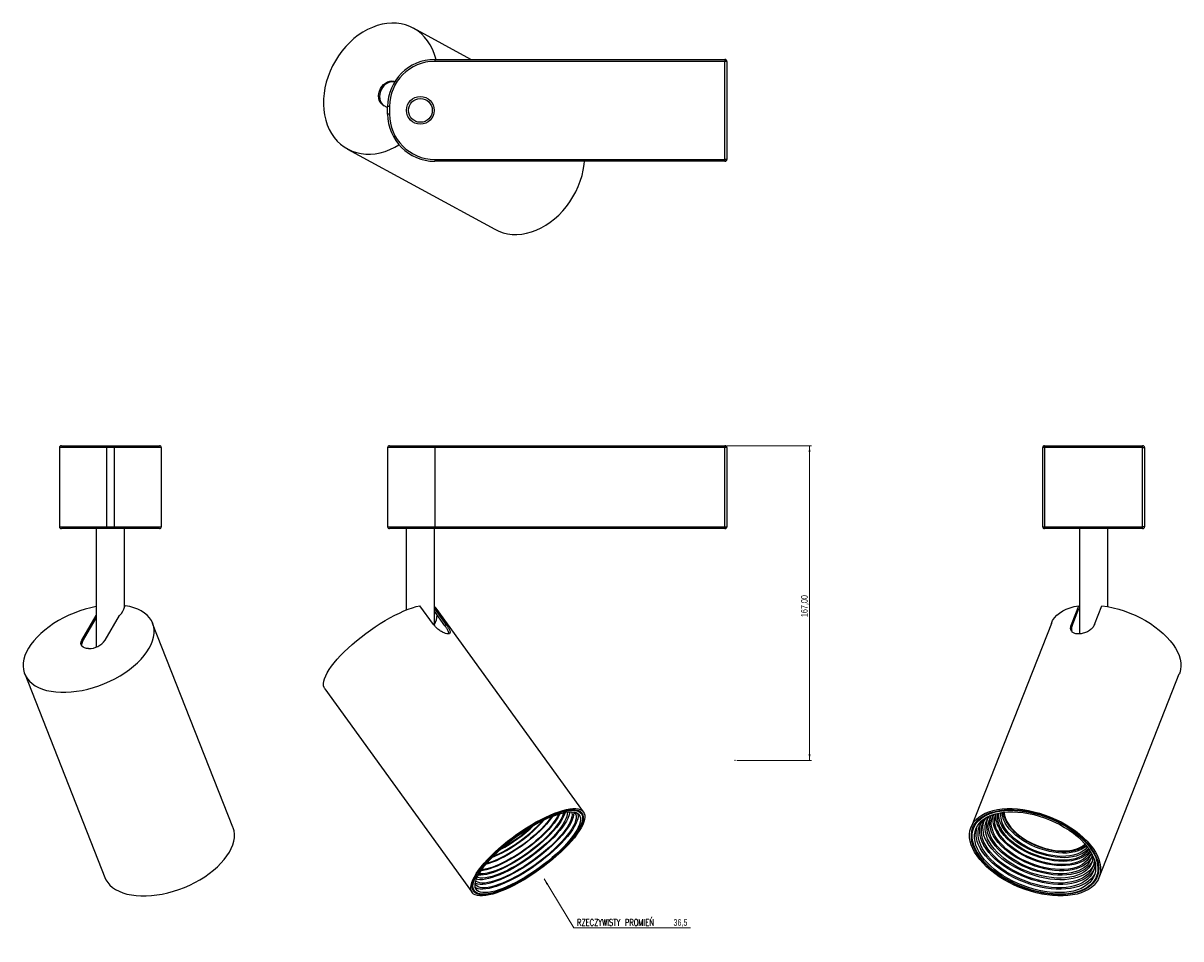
# Model space of a CAD drawing. Header units: millimetres. Extents: x 422 to 1036, y 302 to 788.
import ezdxf

# ---------------------------------------------------------------- set-up
doc = ezdxf.new("R2010")
doc.units = ezdxf.units.MM
doc.header["$PDSIZE"] = -1
doc.styles.add('SLDTEXTSTYLE0', font='TXT', dxfattribs={"width": 0.75})
doc.styles.add('SLDTEXTSTYLE1', font='TXT', dxfattribs={"width": 0.75, "bigfont": 'bigfont'})
doc.dimstyles.new('SLDDIMSTYLE0', dxfattribs={"dimtxt": 3.5, "dimasz": 3.302, "dimexe": 0, "dimexo": 0.0625, "dimgap": 0.875, "dimtad": 1, "dimrnd": 1e-09, "dimzin": 12, "dimdsep": 46, "dimtxsty": 'SLDTEXTSTYLE0', "dimsah": 1, "dimcen": 0.09, "dimadec": 0, "dimazin": 3, "dimtfac": 1, "dimtofl": 0, "dimtmove": 0, "dimatfit": 3, "dimfxl": 0, "dimfrac": 2, "dimtolj": 1, "dimtzin": 12, "dimarcsym": 0})
doc.dimstyles.new('SLDDIMSTYLE1', dxfattribs={"dimtxt": 3.5, "dimasz": 3.302, "dimexe": 0, "dimexo": 0.0625, "dimgap": 0.875, "dimtad": 0, "dimtih": 1, "dimtoh": 1, "dimdec": 1, "dimrnd": 1e-09, "dimzin": 12, "dimdsep": 46, "dimtxsty": 'SLDTEXTSTYLE0', "dimsah": 1, "dimcen": 0, "dimadec": 0, "dimazin": 3, "dimtfac": 1, "dimtdec": 1, "dimtofl": 0, "dimtmove": 0, "dimatfit": 3, "dimfxl": 0, "dimfrac": 2, "dimtolj": 1, "dimtzin": 12, "dimarcsym": 0})

# ---------------------------------------------------------------- blocks, each defined once
blk = doc.blocks.new('_D')
at = {"color": 7, "linetype": 'Continuous', "lineweight": 0}
for p, q in [((795.38, 563.5), (840.26, 563.5)), ((839.26, 396.5), (839.26, 563.5)), ((800.7, 396.5), (840.26, 396.5))]:
    blk.add_line(p, q, dxfattribs=at)
at = {"color": 7, "linetype": 'Continuous', "lineweight": 18}
for points in [[(839.26, 563.5), (838.76, 560.2), (839.77, 560.2)], [(839.26, 396.5), (839.77, 399.8), (838.76, 399.8)]]:
    blk.add_solid(points, dxfattribs=at)
at = {"color": 7, "linetype": 'Continuous', "lineweight": 18, "insert": (834.75, 472.53), "char_height": 3.5, "attachment_point": 1, "rotation": 90, "style": 'SLDTEXTSTYLE0'}
blk.add_mtext('167,00', dxfattribs=at)
blk = doc.blocks.new('_D_1')
at = {"color": 7, "linetype": 'Continuous', "lineweight": 0}
for p, q in [((698.37, 333.65), (714.25, 307.72)), ((714.25, 307.72), (776.11, 307.72))]:
    blk.add_line(p, q, dxfattribs=at)
at = {"color": 7, "linetype": 'Continuous', "lineweight": 18}
blk.add_solid([(698.37, 333.65), (699.66, 330.57), (700.53, 331.1)], dxfattribs=at)
at = {"color": 7, "linetype": 'Continuous', "lineweight": 18, "char_height": 3.5, "attachment_point": 1}
for s, insert, style in [('RZECZYWISTY PROMIEŃ', (715.84, 312.23), 'SLDTEXTSTYLE1'), ('36,5', (767.06, 312.23), 'SLDTEXTSTYLE0')]:
    blk.add_mtext(s, dxfattribs=dict(at, insert=insert, style=style))

msp = doc.modelspace()

# ---------------------------------------------------------------- linework, layer by layer
at = {"color": 7, "linetype": 'Continuous', "lineweight": 25}
for p, q in [((659.476, 768.438), (629.087, 785.009)), ((640.383, 768.438), (794.383, 768.438)), ((640.383, 768.438), (640.383, 767.438)), ((794.383, 768.438), (794.383, 767.438)), ((794.383, 767.438), (640.383, 767.438)), ((794.383, 715.438), (794.383, 767.438)), ((795.383, 767.438), (794.383, 767.438)), ((795.383, 767.438), (795.383, 715.438)), ((611.613, 752.964), (612.171, 752.66)), ((613.006, 744.231), (615.383, 742.935)), ((616.383, 743.438), (615.383, 743.438)), ((615.383, 739.438), (615.383, 743.438)), ((616.383, 743.438), (616.383, 739.438)), ((616.383, 739.438), (615.383, 739.438)), ((594.138, 720.919), (672.272, 678.312)), ((640.383, 715.438), (794.383, 715.438)), ((640.383, 715.438), (640.383, 714.438)), ((794.383, 714.438), (640.383, 714.438)), ((795.383, 715.438), (794.383, 715.438)), ((794.383, 715.438), (794.383, 714.438)), ((466.248, 562.498), (441.248, 562.498)), ((441.248, 562.498), (441.248, 520.498)), ((442.248, 563.498), (466.248, 563.498)), ((466.248, 563.498), (466.248, 562.498)), ((466.248, 563.498), (470.248, 563.498)), ((466.248, 562.498), (466.248, 520.498)), ((470.248, 562.498), (466.248, 562.498)), ((470.248, 563.498), (470.248, 562.498)), ((470.248, 563.498), (494.248, 563.498)), ((470.248, 562.498), (470.248, 520.498)), ((495.248, 562.498), (470.248, 562.498)), ((495.248, 562.498), (495.248, 520.498)), ((640.383, 562.498), (615.383, 562.498)), ((615.383, 562.498), (615.383, 520.498)), ((616.383, 563.498), (640.383, 563.498)), ((640.383, 563.498), (794.383, 563.498)), ((640.383, 563.498), (640.383, 562.498)), ((794.383, 562.498), (640.383, 562.498)), ((640.383, 562.498), (640.383, 520.498)), ((794.383, 563.498), (794.383, 562.498)), ((795.383, 562.498), (794.383, 562.498)), ((794.383, 520.498), (794.383, 562.498)), ((795.383, 562.498), (795.383, 520.498)), ((964.009, 562.498), (963.009, 562.498)), ((963.009, 520.498), (963.009, 562.498)), ((964.009, 562.498), (964.009, 563.498)), ((964.009, 563.498), (1016.009, 563.498)), ((1016.009, 562.498), (964.009, 562.498)), ((964.009, 562.498), (964.009, 520.498)), ((1016.009, 562.498), (1016.009, 563.498)), ((1016.009, 562.498), (1017.009, 562.498)), ((1016.009, 520.498), (1016.009, 562.498)), ((1017.009, 562.498), (1017.009, 520.498)), ((441.248, 520.498), (466.248, 520.498)), ((466.248, 519.498), (442.248, 519.498)), ((460.748, 519.498), (460.748, 456.641)), ((466.248, 520.498), (466.248, 519.498)), ((466.248, 520.498), (470.248, 520.498)), ((470.248, 519.498), (466.248, 519.498)), ((470.248, 520.498), (470.248, 519.498)), ((470.248, 520.498), (495.248, 520.498)), ((494.248, 519.498), (470.248, 519.498)), ((475.748, 477.978), (475.748, 519.498)), ((615.383, 520.498), (640.383, 520.498)), ((640.383, 519.498), (616.383, 519.498)), ((625.249, 519.498), (625.249, 476.309)), ((640.249, 468.011), (640.249, 519.498)), ((640.383, 520.498), (640.383, 519.498)), ((640.383, 520.498), (794.383, 520.498)), ((794.383, 519.498), (640.383, 519.498)), ((794.383, 520.498), (795.383, 520.498)), ((794.383, 520.498), (794.383, 519.498)), ((963.009, 520.498), (964.009, 520.498)), ((964.009, 520.498), (1016.009, 520.498)), ((964.009, 519.498), (964.009, 520.498)), ((1016.009, 519.498), (964.009, 519.498)), ((982.509, 519.498), (982.509, 463.631)), ((997.509, 478.106), (997.509, 519.498)), ((1016.009, 519.498), (1016.009, 520.498)), ((1017.009, 520.498), (1016.009, 520.498)), ((453.164, 460.273), (460.748, 473.318)), ((465.455, 460.273), (473.105, 473.431)), ((475.683, 477.865), (476.107, 478.595)), ((639.795, 468.559), (632.54, 478.595)), ((646.497, 468.559), (640.249, 477.201)), ((645.807, 467.911), (640.249, 475.598)), ((719.326, 369.135), (641.192, 477.208)), ((978.194, 468.559), (982.151, 478.595)), ((978.571, 467.911), (982.223, 477.175)), ((982.509, 477.978), (982.151, 478.595)), ((982.509, 476.682), (982.223, 477.175)), ((990.486, 468.559), (994.442, 478.595)), ((453.468, 459.501), (460.748, 472.023)), ((533.285, 361.137), (490.679, 469.21)), ((645.807, 467.911), (646.497, 468.559)), ((967.579, 469.21), (924.972, 361.137)), ((978.194, 468.559), (978.571, 467.911)), ((453.164, 460.273), (453.468, 459.501)), ((422.766, 442.436), (465.372, 334.363)), ((992.885, 334.363), (1035.492, 442.436)), ((582.033, 434.438), (660.167, 326.365)), ((718.15, 368.285), (717.145, 369.675)), ((927.476, 363.532), (926.322, 360.604)), ((991.536, 334.895), (992.69, 337.823)), ((660.337, 328.605), (661.343, 327.215))]:
    msp.add_line(p, q, dxfattribs=at)
at = {"color": 7, "linetype": 'Continuous', "lineweight": 25, "flags": 128}
for points in [[(640.998, 768.438), (640.868, 768.966), (640.093, 771.543), (639.109, 773.984), (637.925, 776.271), (636.548, 778.388), (634.99, 780.32), (633.261, 782.052), (631.373, 783.572), (629.342, 784.868), (627.181, 785.931), (624.907, 786.754), (622.535, 787.33), (620.084, 787.655), (617.571, 787.727), (615.014, 787.545), (612.433, 787.11), (609.845, 786.426), (607.271, 785.499), (604.728, 784.333), (602.235, 782.939), (599.811, 781.325), (597.473, 779.505), (595.239, 777.491), (593.123, 775.298), (591.143, 772.942), (589.312, 770.439), (587.644, 767.81), (586.151, 765.072), (584.844, 762.246), (583.733, 759.351), (582.824, 756.411), (582.126, 753.445), (581.643, 750.475), (581.379, 747.524), (581.336, 744.612), (581.514, 741.762), (581.911, 738.993), (582.526, 736.326), (583.352, 733.781), (584.385, 731.376), (585.617, 729.128), (587.038, 727.054), (588.639, 725.17), (590.408, 723.488), (592.331, 722.021), (594.395, 720.781), (596.585, 719.775), (598.885, 719.012), (601.277, 718.496), (603.745, 718.232), (606.27, 718.222), (608.835, 718.465), (611.419, 718.96), (614.005, 719.704), (616.574, 720.69), (619.106, 721.912), (621.359, 723.218)], [(611.613, 752.964), (612.358, 754.113), (613.256, 755.119), (614.274, 755.942), (615.372, 756.552), (616.508, 756.924), (617.638, 757.045), (618.718, 756.909), (619.221, 756.749)], [(613.006, 744.231), (612.145, 744.854), (611.445, 745.689), (610.935, 746.704), (610.633, 747.861), (610.55, 749.114), (610.691, 750.415), (611.05, 751.715), (611.613, 752.964)], [(612.171, 752.66), (611.608, 751.411), (611.25, 750.111), (611.109, 748.809), (611.191, 747.556), (611.493, 746.4), (612.003, 745.385), (612.703, 744.55), (613.564, 743.927)], [(672.272, 678.312), (674.433, 677.284), (676.704, 676.493), (679.069, 675.947), (681.511, 675.649), (684.013, 675.601), (686.555, 675.803), (689.121, 676.254), (691.691, 676.951), (694.247, 677.888), (696.771, 679.06), (699.244, 680.457), (701.649, 682.069), (703.968, 683.886), (706.185, 685.893), (708.283, 688.076), (710.247, 690.42), (712.064, 692.907), (713.72, 695.52), (715.203, 698.24), (716.503, 701.048), (717.61, 703.922), (718.516, 706.843), (719.215, 709.789), (719.702, 712.739), (719.885, 714.438)], [(460.748, 478.106), (457.922, 477.506), (454.952, 476.722), (451.994, 475.785), (449.071, 474.703), (446.204, 473.482), (443.413, 472.133), (440.72, 470.665), (438.143, 469.089), (435.702, 467.415), (433.415, 465.657), (431.298, 463.827), (429.366, 461.939), (427.634, 460.006), (426.114, 458.043), (424.818, 456.063), (423.755, 454.082), (422.932, 452.113), (422.356, 450.171), (422.031, 448.271), (421.96, 446.426), (422.142, 444.649), (422.576, 442.954), (423.26, 441.353), (424.188, 439.858), (425.353, 438.479), (426.748, 437.226), (428.361, 436.11), (430.181, 435.137), (432.195, 434.316), (434.388, 433.651), (436.745, 433.148), (439.247, 432.811), (441.876, 432.642), (444.614, 432.642), (447.441, 432.811), (450.335, 433.148), (453.275, 433.651), (456.241, 434.316), (459.211, 435.137), (462.162, 436.11), (465.074, 437.226), (467.924, 438.479), (470.693, 439.858), (473.36, 441.353), (475.905, 442.954), (478.311, 444.649), (480.558, 446.426), (482.632, 448.271), (484.517, 450.171), (486.198, 452.113), (487.665, 454.082), (488.905, 456.063), (489.911, 458.043), (490.674, 460.006), (491.19, 461.939), (491.454, 463.827), (491.464, 465.657), (491.221, 467.415), (490.726, 469.089), (489.982, 470.665), (488.996, 472.133), (487.774, 473.482), (486.326, 474.703), (484.661, 475.785), (482.793, 476.722), (480.734, 477.506), (478.5, 478.132), (476.107, 478.595), (476.107, 478.595)], [(582.033, 434.438), (581.643, 435.137), (581.379, 436.11), (581.336, 437.226), (581.514, 438.479), (581.911, 439.858), (582.526, 441.353), (583.352, 442.954), (584.385, 444.649), (585.617, 446.426), (587.038, 448.271), (588.639, 450.171), (590.408, 452.113), (592.331, 454.082), (594.395, 456.063), (596.585, 458.043), (598.885, 460.006), (601.277, 461.939), (603.745, 463.827), (606.27, 465.657), (608.835, 467.415), (611.419, 469.089), (614.005, 470.665), (616.574, 472.133), (619.106, 473.482), (621.584, 474.703), (623.989, 475.785), (626.303, 476.722), (628.51, 477.506), (630.594, 478.132), (632.54, 478.595)], [(640.249, 478.1), (640.95, 477.506), (641.192, 477.208)], [(967.579, 469.21), (968.275, 470.665), (969.261, 472.133), (970.483, 473.482), (971.931, 474.703), (973.596, 475.785), (975.464, 476.722), (977.523, 477.506), (979.757, 478.132), (982.151, 478.595)], [(994.442, 478.595), (997.373, 478.132), (1000.335, 477.506), (1003.306, 476.722), (1006.263, 475.785), (1009.186, 474.703), (1012.054, 473.482), (1014.844, 472.133), (1017.538, 470.665), (1020.114, 469.089), (1022.555, 467.415), (1024.842, 465.657), (1026.96, 463.827), (1028.891, 461.939), (1030.623, 460.006), (1032.143, 458.043), (1033.439, 456.063), (1034.502, 454.082), (1035.325, 452.113), (1035.901, 450.171), (1036.226, 448.271), (1036.298, 446.426), (1036.116, 444.649), (1035.681, 442.954), (1035.492, 442.436)], [(456.722, 455.823), (455.573, 455.908), (454.567, 456.162), (453.744, 456.573), (453.134, 457.126), (452.762, 457.801), (452.641, 458.57), (452.777, 459.405), (453.164, 460.273)], [(672.272, 347.75), (674.433, 349.717), (676.704, 351.671), (679.069, 353.596), (681.511, 355.479), (684.013, 357.307), (686.555, 359.065), (689.121, 360.742), (691.691, 362.326), (694.247, 363.804), (696.771, 365.167), (699.244, 366.404), (701.649, 367.507), (703.968, 368.468), (706.185, 369.279), (708.283, 369.935), (710.247, 370.431), (712.064, 370.764), (713.72, 370.931), (715.203, 370.931), (716.503, 370.764), (717.61, 370.431), (718.516, 369.935), (719.215, 369.279), (719.702, 368.468), (719.973, 367.507), (720.026, 366.404), (719.861, 365.167), (719.479, 363.804), (718.883, 362.326), (718.076, 360.742), (717.066, 359.065), (715.859, 357.307), (714.464, 355.479), (712.89, 353.596), (711.15, 351.671), (709.256, 349.717), (707.221, 347.75), (705.06, 345.782), (702.789, 343.828), (700.424, 341.903), (697.982, 340.02), (695.48, 338.193), (692.937, 336.434), (690.372, 334.757), (687.802, 333.174), (685.245, 331.695), (682.722, 330.332), (680.248, 329.095), (677.844, 327.992), (675.525, 327.032), (673.308, 326.22), (671.21, 325.564), (669.246, 325.068), (667.429, 324.735), (665.773, 324.568), (664.29, 324.568), (662.99, 324.735), (661.883, 325.068), (660.976, 325.564), (660.277, 326.22), (659.791, 327.032), (659.52, 327.992), (659.467, 329.095), (659.632, 330.332), (660.014, 331.695), (660.61, 333.174), (661.416, 334.757), (662.427, 336.434), (663.634, 338.193), (665.029, 340.02), (666.603, 341.903), (668.343, 343.828), (670.237, 345.782), (672.272, 347.75)], [(672.751, 347.75), (674.882, 349.69), (677.123, 351.615), (679.458, 353.512), (681.869, 355.366), (684.338, 357.164), (686.847, 358.893), (689.378, 360.538), (691.911, 362.089), (694.429, 363.534), (696.912, 364.862), (699.341, 366.063), (701.7, 367.129), (703.97, 368.051), (706.135, 368.823), (708.178, 369.439), (710.085, 369.895), (711.842, 370.186), (713.435, 370.311), (714.852, 370.269), (716.084, 370.061), (717.121, 369.687), (717.954, 369.151), (718.58, 368.457), (718.991, 367.609), (719.186, 366.614), (719.164, 365.479), (718.923, 364.213), (718.466, 362.826), (717.797, 361.326), (716.92, 359.727), (715.842, 358.038), (714.571, 356.273), (713.115, 354.446), (711.487, 352.568), (709.698, 350.655), (707.761, 348.721), (705.691, 346.779), (703.503, 344.844), (701.213, 342.931), (698.838, 341.054), (696.395, 339.226), (693.904, 337.461), (691.382, 335.773), (688.847, 334.173), (686.319, 332.674), (683.817, 331.286), (681.359, 330.02), (678.962, 328.886), (676.646, 327.891), (674.426, 327.043), (672.32, 326.348), (670.343, 325.812), (668.509, 325.439), (666.833, 325.23), (665.327, 325.188), (664.001, 325.314), (662.866, 325.605), (661.93, 326.06), (661.199, 326.676), (660.68, 327.448), (660.377, 328.37), (660.291, 329.436), (660.422, 330.637), (660.771, 331.965), (661.335, 333.41), (662.109, 334.961), (663.087, 336.607), (664.263, 338.335), (665.627, 340.133), (667.171, 341.987), (668.881, 343.884), (670.745, 345.81), (672.751, 347.75)], [(672.967, 347.75), (675.071, 349.665), (677.284, 351.566), (679.589, 353.439), (681.969, 355.27), (684.407, 357.045), (686.884, 358.751), (689.383, 360.376), (691.884, 361.907), (694.369, 363.334), (696.821, 364.645), (699.219, 365.831), (701.548, 366.883), (703.789, 367.794), (705.927, 368.556), (707.944, 369.164), (709.827, 369.613), (711.561, 369.901), (713.134, 370.025), (714.534, 369.983), (715.75, 369.778), (716.773, 369.409), (717.596, 368.879), (718.214, 368.194), (718.62, 367.357), (718.813, 366.374), (718.79, 365.254), (718.552, 364.004), (718.102, 362.634), (717.441, 361.154), (716.575, 359.574), (715.511, 357.907), (714.255, 356.165), (712.819, 354.361), (711.211, 352.507), (709.445, 350.618), (707.533, 348.708), (705.489, 346.791), (703.328, 344.881), (701.067, 342.992), (698.722, 341.139), (696.311, 339.334), (693.851, 337.592), (691.361, 335.925), (688.859, 334.345), (686.363, 332.865), (683.892, 331.495), (681.465, 330.245), (679.099, 329.125), (676.812, 328.143), (674.621, 327.306), (672.541, 326.62), (670.589, 326.091), (668.779, 325.722), (667.124, 325.516), (665.637, 325.475), (664.328, 325.598), (663.207, 325.886), (662.283, 326.336), (661.562, 326.944), (661.049, 327.706), (660.75, 328.616), (660.665, 329.668), (660.795, 330.855), (661.139, 332.166), (661.696, 333.592), (662.46, 335.124), (663.426, 336.748), (664.587, 338.455), (665.934, 340.23), (667.457, 342.06), (669.146, 343.933), (670.987, 345.834), (672.967, 347.75)], [(673.59, 347.75), (675.675, 349.646), (677.87, 351.527), (680.157, 353.378), (682.52, 355.186), (684.939, 356.935), (687.396, 358.612), (689.871, 360.205), (692.346, 361.7), (694.8, 363.086), (697.214, 364.351), (699.57, 365.487), (701.849, 366.484), (704.034, 367.334), (706.106, 368.031), (708.051, 368.57), (709.852, 368.945), (711.496, 369.155), (712.97, 369.197), (714.261, 369.071), (715.362, 368.778), (716.261, 368.321), (716.953, 367.702), (717.432, 366.928), (717.695, 366.003), (717.739, 364.936), (717.563, 363.734), (717.17, 362.407), (716.563, 360.965), (715.745, 359.42), (714.724, 357.784), (713.508, 356.069), (712.105, 354.288), (710.528, 352.457), (708.788, 350.589), (706.898, 348.699), (704.875, 346.801), (702.733, 344.91), (700.49, 343.042), (698.162, 341.211), (695.769, 339.431), (693.329, 337.716), (690.86, 336.079), (688.383, 334.534), (685.916, 333.092), (683.48, 331.765), (681.092, 330.563), (678.772, 329.496), (676.538, 328.572), (674.408, 327.797), (672.397, 327.179), (670.523, 326.721), (668.798, 326.429), (667.238, 326.303), (665.854, 326.345), (664.657, 326.554), (663.656, 326.93), (662.859, 327.468), (662.273, 328.165), (661.902, 329.015), (661.749, 330.012), (661.814, 331.148), (662.099, 332.414), (662.6, 333.8), (663.313, 335.295), (664.233, 336.887), (665.353, 338.564), (666.664, 340.314), (668.155, 342.121), (669.816, 343.973), (671.632, 345.854), (673.59, 347.75)], [(714.393, 369.046), (714.794, 368.58), (715.194, 367.776), (715.379, 366.825), (715.347, 365.735), (715.098, 364.515), (714.634, 363.175), (713.959, 361.726), (713.079, 360.178), (712, 358.546), (710.731, 356.841), (709.282, 355.078), (707.666, 353.271), (705.895, 351.433), (703.983, 349.581), (701.946, 347.729), (699.799, 345.892), (697.562, 344.085), (695.25, 342.321), (692.884, 340.617), (690.482, 338.984), (688.063, 337.437), (685.647, 335.987), (683.254, 334.647), (680.902, 333.428), (678.61, 332.338), (676.398, 331.387), (674.282, 330.583), (672.281, 329.931), (670.409, 329.438), (668.682, 329.107), (667.114, 328.941), (665.718, 328.941), (664.505, 329.107), (663.484, 329.438), (662.664, 329.931), (662.051, 330.583), (661.797, 331.021)], [(714.035, 369.107), (714.106, 368.585), (714.074, 367.495), (713.825, 366.276), (713.361, 364.936), (712.686, 363.486), (711.806, 361.939), (710.727, 360.306), (709.458, 358.602), (708.01, 356.838), (706.393, 355.031), (704.622, 353.194), (702.71, 351.342), (700.673, 349.49), (698.527, 347.652), (696.289, 345.845), (693.978, 344.082), (691.611, 342.377), (689.209, 340.744), (686.79, 339.197), (684.374, 337.748), (681.981, 336.408), (679.629, 335.188), (677.338, 334.098), (675.125, 333.147), (673.01, 332.343), (671.008, 331.692), (669.136, 331.198), (667.409, 330.867), (665.841, 330.701), (664.445, 330.701), (663.232, 330.867), (662.211, 331.198), (661.852, 331.38)], [(712.932, 369.198), (713.116, 368.642), (713.225, 367.662), (713.118, 366.546), (712.795, 365.305), (712.26, 363.948), (711.517, 362.487), (710.573, 360.933), (709.434, 359.3), (708.11, 357.601), (706.613, 355.85), (704.954, 354.062), (703.148, 352.251), (701.209, 350.432), (699.154, 348.622), (696.999, 346.833), (694.763, 345.082), (692.463, 343.383), (690.12, 341.75), (687.752, 340.196), (685.379, 338.735), (683.021, 337.378), (680.696, 336.137), (678.426, 335.022), (676.227, 334.042), (674.12, 333.205), (672.12, 332.519), (670.244, 331.989), (668.509, 331.619), (666.928, 331.412), (665.515, 331.371), (664.281, 331.495), (663.236, 331.783), (662.39, 332.234), (662.112, 332.456)], [(711.947, 369.184), (711.845, 368.307), (711.523, 367.066), (710.988, 365.709), (710.245, 364.247), (709.3, 362.694), (708.161, 361.061), (706.837, 359.362), (705.34, 357.611), (703.681, 355.822), (701.875, 354.011), (699.936, 352.193), (697.881, 350.382), (695.726, 348.594), (693.49, 346.843), (691.191, 345.144), (688.847, 343.51), (686.479, 341.957), (684.106, 340.495), (681.748, 339.139), (679.424, 337.897), (677.153, 336.782), (674.955, 335.802), (672.847, 334.966), (670.847, 334.279), (668.972, 333.749), (667.236, 333.379), (665.655, 333.173), (664.242, 333.131), (663.008, 333.255), (662.433, 333.387)], [(710.766, 369.08), (710.772, 368.998), (710.73, 367.939), (710.47, 366.751), (709.993, 365.442), (709.305, 364.026), (708.41, 362.513), (707.318, 360.917), (706.037, 359.253), (704.579, 357.534), (702.957, 355.777), (701.184, 353.996), (699.277, 352.208), (697.252, 350.427), (695.128, 348.67), (692.922, 346.951), (690.654, 345.287), (688.344, 343.692), (686.012, 342.179), (683.68, 340.762), (681.366, 339.453), (679.092, 338.265), (676.878, 337.207), (674.743, 336.288), (672.706, 335.518), (670.784, 334.902), (668.995, 334.445), (667.355, 334.153), (665.877, 334.027), (664.575, 334.069), (663.46, 334.279), (662.903, 334.476)], [(709.482, 368.879), (709.336, 368.319), (708.859, 367.011), (708.171, 365.594), (707.276, 364.081), (706.184, 362.485), (704.903, 360.821), (703.445, 359.103), (701.823, 357.346), (700.05, 355.565), (698.143, 353.776), (696.118, 351.995), (693.994, 350.238), (691.788, 348.52), (689.52, 346.856), (687.21, 345.26), (684.878, 343.747), (682.546, 342.33), (680.232, 341.022), (677.958, 339.833), (675.744, 338.775), (673.609, 337.857), (671.572, 337.086), (669.65, 336.47), (667.861, 336.014), (666.221, 335.721), (664.743, 335.596), (663.495, 335.632)], [(708.663, 368.712), (708.636, 368.572), (708.303, 367.364), (707.756, 366.041), (707, 364.615), (706.043, 363.099), (704.893, 361.507), (703.56, 359.853), (702.058, 358.152), (700.398, 356.419), (698.596, 354.67), (696.669, 352.922), (694.635, 351.189), (692.51, 349.488), (690.315, 347.834), (688.07, 346.242), (685.794, 344.726), (683.509, 343.3), (681.236, 341.977), (678.994, 340.769), (676.804, 339.687), (674.685, 338.74), (672.658, 337.938), (670.741, 337.288), (668.95, 336.794), (667.302, 336.463), (665.813, 336.297), (664.494, 336.297), (663.911, 336.358)], [(926.884, 347.75), (925.855, 349.717), (925.065, 351.671), (924.519, 353.596), (924.22, 355.479), (924.172, 357.307), (924.374, 359.065), (924.825, 360.742), (925.522, 362.326), (926.46, 363.804), (927.631, 365.167), (929.028, 366.404), (930.641, 367.507), (932.457, 368.468), (934.464, 369.279), (936.647, 369.935), (938.991, 370.431), (941.478, 370.764), (944.092, 370.931), (946.812, 370.931), (949.619, 370.764), (952.493, 370.431), (955.414, 369.935), (958.36, 369.279), (961.311, 368.468), (964.244, 367.507), (967.139, 366.404), (969.974, 365.167), (972.73, 363.804), (975.387, 362.326), (977.925, 360.742), (980.326, 359.065), (982.573, 357.307), (984.65, 355.479), (986.541, 353.596), (988.233, 351.671), (989.715, 349.717), (990.974, 347.75), (992.003, 345.782), (992.793, 343.828), (993.339, 341.903), (993.637, 340.02), (993.686, 338.193), (993.483, 336.434), (993.032, 334.757), (992.335, 333.174), (991.398, 331.695), (990.226, 330.332), (988.829, 329.095), (987.217, 327.992), (985.401, 327.032), (983.394, 326.22), (981.21, 325.564), (978.867, 325.068), (976.379, 324.735), (973.766, 324.568), (971.046, 324.568), (968.239, 324.735), (965.364, 325.068), (962.443, 325.564), (959.497, 326.22), (956.547, 327.032), (953.614, 327.992), (950.719, 329.095), (947.883, 330.332), (945.127, 331.695), (942.471, 333.174), (939.933, 334.757), (937.531, 336.434), (935.285, 338.193), (933.208, 340.02), (931.317, 341.903), (929.624, 343.828), (928.143, 345.782), (926.884, 347.75)], [(927.761, 347.75), (926.749, 349.69), (925.975, 351.615), (925.445, 353.512), (925.162, 355.366), (925.13, 357.164), (925.348, 358.893), (925.814, 360.538), (926.526, 362.089), (927.478, 363.534), (928.662, 364.862), (930.071, 366.063), (931.693, 367.129), (933.517, 368.051), (935.529, 368.823), (937.714, 369.439), (940.056, 369.895), (942.538, 370.186), (945.141, 370.311), (947.847, 370.269), (950.634, 370.061), (953.483, 369.687), (956.373, 369.151), (959.281, 368.457), (962.186, 367.609), (965.068, 366.614), (967.904, 365.479), (970.673, 364.213), (973.356, 362.826), (975.931, 361.326), (978.381, 359.727), (980.687, 358.038), (982.832, 356.273), (984.8, 354.446), (986.576, 352.568), (988.148, 350.655), (989.503, 348.721), (990.632, 346.779), (991.526, 344.844), (992.179, 342.931), (992.585, 341.054), (992.743, 339.226), (992.65, 337.461), (992.307, 335.773), (991.718, 334.173), (990.885, 332.674), (989.816, 331.286), (988.519, 330.02), (987.002, 328.886), (985.277, 327.891), (983.358, 327.043), (981.257, 326.348), (978.991, 325.812), (976.577, 325.439), (974.032, 325.23), (971.375, 325.188), (968.626, 325.314), (965.805, 325.605), (962.933, 326.06), (960.032, 326.676), (957.122, 327.448), (954.226, 328.37), (951.365, 329.436), (948.56, 330.637), (945.831, 331.965), (943.199, 333.41), (940.684, 334.961), (938.304, 336.607), (936.077, 338.335), (934.019, 340.133), (932.145, 341.987), (930.469, 343.884), (929.005, 345.81), (927.761, 347.75)], [(928.157, 347.75), (927.158, 349.665), (926.393, 351.566), (925.87, 353.439), (925.591, 355.27), (925.559, 357.045), (925.774, 358.751), (926.235, 360.376), (926.937, 361.907), (927.877, 363.334), (929.046, 364.645), (930.437, 365.831), (932.039, 366.883), (933.839, 367.794), (935.826, 368.556), (937.983, 369.164), (940.296, 369.613), (942.746, 369.901), (945.317, 370.025), (947.988, 369.983), (950.74, 369.778), (953.552, 369.409), (956.405, 368.879), (959.276, 368.194), (962.145, 367.357), (964.99, 366.374), (967.79, 365.254), (970.524, 364.004), (973.172, 362.634), (975.716, 361.154), (978.134, 359.574), (980.411, 357.907), (982.528, 356.165), (984.471, 354.361), (986.225, 352.507), (987.777, 350.618), (989.115, 348.708), (990.229, 346.791), (991.112, 344.881), (991.757, 342.992), (992.158, 341.139), (992.313, 339.334), (992.222, 337.592), (991.884, 335.925), (991.301, 334.345), (990.48, 332.865), (989.424, 331.495), (988.143, 330.245), (986.645, 329.125), (984.943, 328.143), (983.047, 327.306), (980.974, 326.62), (978.736, 326.091), (976.353, 325.722), (973.84, 325.516), (971.217, 325.475), (968.503, 325.598), (965.718, 325.886), (962.883, 326.336), (960.018, 326.944), (957.145, 327.706), (954.286, 328.616), (951.461, 329.668), (948.691, 330.855), (945.997, 332.166), (943.399, 333.592), (940.916, 335.124), (938.566, 336.748), (936.367, 338.455), (934.335, 340.23), (932.485, 342.06), (930.831, 343.933), (929.385, 345.834), (928.157, 347.75)], [(929.301, 347.75), (928.315, 349.646), (927.568, 351.527), (927.067, 353.378), (926.815, 355.186), (926.814, 356.935), (927.065, 358.612), (927.565, 360.205), (928.311, 361.7), (929.296, 363.086), (930.513, 364.351), (931.952, 365.487), (933.603, 366.484), (935.452, 367.334), (937.485, 368.031), (939.685, 368.57), (942.036, 368.945), (944.519, 369.155), (947.115, 369.197), (949.804, 369.071), (952.564, 368.778), (955.374, 368.321), (958.211, 367.702), (961.054, 366.928), (963.881, 366.003), (966.669, 364.936), (969.396, 363.734), (972.041, 362.407), (974.584, 360.965), (977.004, 359.42), (979.283, 357.784), (981.402, 356.069), (983.345, 354.288), (985.098, 352.457), (986.645, 350.589), (987.976, 348.699), (989.079, 346.801), (989.947, 344.91), (990.571, 343.042), (990.948, 341.211), (991.075, 339.431), (990.949, 337.716), (990.574, 336.079), (989.95, 334.534), (989.084, 333.092), (987.982, 331.765), (986.652, 330.563), (985.105, 329.496), (983.354, 328.572), (981.411, 327.797), (979.293, 327.179), (977.015, 326.721), (974.595, 326.429), (972.053, 326.303), (969.408, 326.345), (966.681, 326.554), (963.894, 326.93), (961.067, 327.468), (958.224, 328.165), (955.387, 329.015), (952.577, 330.012), (949.816, 331.148), (947.128, 332.414), (944.531, 333.8), (942.047, 335.295), (939.696, 336.887), (937.494, 338.564), (935.461, 340.314), (933.611, 342.121), (931.96, 343.973), (930.519, 345.854), (929.301, 347.75)], [(716.266, 368.317), (716.371, 367.835), (716.414, 366.767), (716.239, 365.566), (715.846, 364.239), (715.238, 362.797), (714.421, 361.252), (713.4, 359.615), (712.183, 357.9), (710.781, 356.12), (709.203, 354.289), (707.463, 352.421), (705.574, 350.53), (703.551, 348.632), (701.409, 346.742), (699.166, 344.874), (696.838, 343.043), (694.445, 341.262), (692.004, 339.547), (689.536, 337.911), (687.059, 336.366), (684.592, 334.924), (682.156, 333.597), (679.768, 332.395), (677.448, 331.328), (675.214, 330.403), (673.084, 329.629), (671.073, 329.01), (669.198, 328.553), (667.474, 328.26), (665.914, 328.134), (664.53, 328.176), (663.333, 328.386), (662.332, 328.761), (661.902, 329.014)], [(706.791, 368.235), (706.552, 367.706), (705.797, 366.28), (704.84, 364.764), (703.69, 363.171), (702.357, 361.517), (700.854, 359.816), (699.195, 358.083), (697.393, 356.335), (695.466, 354.586), (693.431, 352.854), (691.307, 351.152), (689.112, 349.498), (686.867, 347.906), (684.591, 346.39), (682.306, 344.964), (680.032, 343.641), (677.79, 342.433), (675.6, 341.351), (673.482, 340.405), (671.455, 339.603), (669.538, 338.952), (667.747, 338.459), (666.099, 338.127), (664.951, 337.986)], [(706.066, 368.019), (705.486, 366.772), (704.664, 365.337), (703.644, 363.817), (702.437, 362.228), (701.054, 360.584), (699.507, 358.9), (697.811, 357.193), (695.982, 355.477), (694.037, 353.769), (691.993, 352.086), (689.871, 350.441), (687.689, 348.852), (685.469, 347.333), (683.231, 345.898), (680.996, 344.56), (678.784, 343.333), (676.617, 342.226), (674.514, 341.252), (672.496, 340.418), (670.581, 339.733), (668.787, 339.202), (667.13, 338.832), (665.627, 338.625), (665.383, 338.606)], [(702.955, 366.928), (702.197, 365.819), (700.99, 364.23), (699.607, 362.586), (698.06, 360.902), (696.364, 359.195), (694.535, 357.479), (692.589, 355.771), (690.546, 354.087), (688.424, 352.443), (686.242, 350.854), (684.022, 349.335), (681.784, 347.9), (679.548, 346.562), (677.337, 345.334), (675.17, 344.228), (673.067, 343.253), (671.049, 342.42), (669.134, 341.734), (667.394, 341.219)], [(702.284, 366.662), (702.135, 366.434), (701.053, 364.91), (699.788, 363.323), (698.353, 361.688), (696.762, 360.02), (695.029, 358.337), (693.172, 356.653), (691.208, 354.986), (689.156, 353.35), (687.036, 351.763), (684.868, 350.239), (682.674, 348.794), (680.474, 347.44), (678.29, 346.19), (676.142, 345.058), (674.052, 344.054), (672.039, 343.188), (670.123, 342.467), (668.322, 341.899), (667.857, 341.772)], [(931.115, 349.581), (930.153, 351.433), (929.429, 353.271), (928.948, 355.078), (928.714, 356.841), (928.729, 358.546), (928.993, 360.178), (929.504, 361.726), (930.258, 363.175), (931.249, 364.515), (932.468, 365.735), (932.885, 366.082)], [(932.755, 351.342), (931.814, 353.158), (931.108, 354.96), (930.645, 356.731), (930.428, 358.458), (930.459, 360.126), (930.738, 361.721), (931.262, 363.23), (932.026, 364.641), (933.026, 365.941), (933.48, 366.418)], [(934.687, 353.102), (933.764, 354.889), (933.081, 356.66), (932.643, 358.399), (932.455, 360.093), (932.519, 361.724), (932.832, 363.28), (933.394, 364.747), (934.199, 366.111), (935.062, 367.174)], [(936.252, 354.67), (935.35, 356.419), (934.687, 358.152), (934.268, 359.853), (934.097, 361.507), (934.176, 363.099), (934.503, 364.615), (935.077, 366.041), (935.891, 367.364), (936.036, 367.557)], [(937.79, 356.335), (936.908, 358.049), (936.264, 359.746), (935.862, 361.412), (935.708, 363.031), (935.802, 364.587), (936.143, 366.065), (936.729, 367.454), (936.966, 367.873)], [(986.265, 351.075), (986.17, 350.986), (984.934, 350.003), (983.486, 349.161), (981.843, 348.468), (980.021, 347.93), (978.04, 347.554), (975.921, 347.344), (973.686, 347.302), (971.36, 347.428), (968.966, 347.722), (966.531, 348.179), (964.079, 348.795), (961.637, 349.564), (959.231, 350.478), (956.887, 351.526), (954.628, 352.698), (952.48, 353.981), (950.464, 355.361), (948.603, 356.825), (946.916, 358.356), (945.421, 359.938), (944.133, 361.555), (943.067, 363.189)], [(531.374, 347.75), (532.402, 349.717), (533.193, 351.671), (533.739, 353.596), (534.037, 355.479), (534.085, 357.307), (533.883, 359.065), (533.432, 360.742), (533.285, 361.137)], [(988.864, 344.906), (988.08, 343.641), (987.032, 342.433), (985.761, 341.351), (984.277, 340.405), (982.595, 339.603), (980.729, 338.952), (978.696, 338.459), (976.514, 338.127), (974.204, 337.961), (971.787, 337.961), (969.283, 338.127), (966.717, 338.459), (964.11, 338.952), (961.487, 339.603), (958.872, 340.405), (956.288, 341.351), (953.759, 342.433), (951.307, 343.641), (948.954, 344.964), (946.723, 346.39), (944.633, 347.906), (942.703, 349.498), (940.95, 351.152), (939.391, 352.854), (938.04, 354.586), (936.908, 356.335)], [(988.716, 347.472), (988.685, 347.333), (988.221, 345.898), (987.515, 344.56), (986.573, 343.333), (985.405, 342.226), (984.022, 341.252), (982.436, 340.418), (980.662, 339.733), (978.716, 339.202), (976.618, 338.832), (974.386, 338.625), (972.041, 338.584), (969.605, 338.708), (967.101, 338.997), (964.553, 339.448), (961.984, 340.056), (959.417, 340.817), (956.878, 341.722), (954.39, 342.764), (951.975, 343.932), (949.657, 345.216), (947.457, 346.604), (945.396, 348.083), (943.493, 349.639), (941.766, 351.258), (940.23, 352.923), (938.901, 354.621), (937.79, 356.335)], [(988.632, 347.116), (988.304, 346.562), (987.363, 345.334), (986.195, 344.228), (984.811, 343.253), (983.225, 342.42), (981.451, 341.734), (979.505, 341.204), (977.407, 340.834), (975.175, 340.627), (972.83, 340.586), (970.394, 340.71), (967.891, 340.999), (965.342, 341.45), (962.773, 342.058), (960.207, 342.818), (957.667, 343.724), (955.179, 344.765), (952.764, 345.934), (950.446, 347.218), (948.247, 348.606), (946.186, 350.085), (944.282, 351.641), (942.555, 353.259), (941.019, 354.925), (939.69, 356.623), (938.579, 358.337)], [(988.205, 348.335), (987.777, 347.44), (986.94, 346.19), (985.873, 345.058), (984.587, 344.054), (983.093, 343.188), (981.408, 342.467), (979.546, 341.899), (977.526, 341.489), (975.366, 341.242), (973.089, 341.159), (970.716, 341.242), (968.269, 341.489), (965.772, 341.899), (963.25, 342.467), (960.726, 343.188), (958.226, 344.054), (955.772, 345.058), (953.389, 346.19), (951.099, 347.44), (948.925, 348.794), (946.887, 350.239), (945.006, 351.763), (943.299, 353.35), (941.783, 354.986), (940.472, 356.653), (939.378, 358.337)], [(988.076, 348.542), (987.624, 347.925), (986.557, 346.793), (985.27, 345.789), (983.777, 344.923), (982.092, 344.202), (980.23, 343.634), (978.21, 343.224), (976.05, 342.977), (973.773, 342.894), (971.4, 342.977), (968.953, 343.224), (966.456, 343.634), (963.934, 344.202), (961.41, 344.923), (958.91, 345.789), (956.456, 346.793), (954.073, 347.925), (951.783, 349.175), (949.609, 350.528), (947.571, 351.974), (945.69, 353.498), (943.983, 355.085), (942.467, 356.721), (941.156, 358.388), (940.062, 360.072)], [(987.531, 349.368), (987.155, 348.782), (986.191, 347.626), (985.004, 346.595), (983.606, 345.697), (982.011, 344.942), (980.235, 344.337), (978.296, 343.889), (976.212, 343.602), (974.005, 343.478), (971.697, 343.519), (969.309, 343.725), (966.867, 344.093), (964.394, 344.62), (961.915, 345.301), (959.455, 346.128), (957.038, 347.094), (954.688, 348.189), (952.428, 349.402), (950.281, 350.721), (948.269, 352.133), (946.41, 353.624), (944.725, 355.179), (943.228, 356.783), (941.937, 358.419), (940.862, 360.072)], [(987.324, 349.666), (986.737, 349.01), (985.55, 347.978), (984.152, 347.08), (982.557, 346.326), (980.781, 345.721), (978.841, 345.273), (976.758, 344.985), (974.551, 344.862), (972.242, 344.903), (969.855, 345.109), (967.413, 345.477), (964.94, 346.004), (962.461, 346.685), (960.001, 347.512), (957.583, 348.478), (955.233, 349.573), (952.974, 350.786), (950.827, 352.105), (948.814, 353.517), (946.956, 355.008), (945.27, 356.563), (943.774, 358.166), (942.482, 359.803), (941.407, 361.455)], [(986.656, 350.575), (986.499, 350.364), (985.487, 349.252), (984.25, 348.27), (982.803, 347.428), (981.159, 346.734), (979.337, 346.197), (977.357, 345.821), (975.238, 345.611), (973.003, 345.569), (970.677, 345.695), (968.283, 345.988), (965.847, 346.445), (963.396, 347.062), (960.954, 347.831), (958.548, 348.744), (956.203, 349.792), (953.945, 350.964), (951.797, 352.247), (949.781, 353.628), (947.92, 355.091), (946.233, 356.622), (944.737, 358.205), (943.45, 359.821), (942.383, 361.455)], [(990.194, 338.557), (989.738, 337.748), (988.747, 336.408), (987.528, 335.188), (986.09, 334.098), (984.445, 333.147), (982.606, 332.343), (980.587, 331.692), (978.406, 331.198), (976.079, 330.867), (973.625, 330.701), (971.065, 330.701), (968.418, 330.867), (965.706, 331.198), (962.951, 331.692), (960.175, 332.343), (957.4, 333.147), (954.649, 334.098), (951.944, 335.188), (949.307, 336.408), (946.759, 337.748), (944.319, 339.197), (942.009, 340.744), (939.847, 342.377), (937.849, 344.082), (936.033, 345.845), (934.412, 347.652), (933.001, 349.49), (931.809, 351.342)], [(990.271, 344.03), (990.277, 343.383), (990.122, 341.75), (989.721, 340.196), (989.076, 338.735), (988.192, 337.378), (987.079, 336.137), (985.743, 335.022), (984.197, 334.042), (982.454, 333.205), (980.527, 332.519), (978.433, 331.989), (976.189, 331.619), (973.814, 331.412), (971.327, 331.371), (968.75, 331.495), (966.102, 331.783), (963.407, 332.234), (960.687, 332.843), (957.964, 333.605), (955.26, 334.514), (952.599, 335.563), (950.001, 336.742), (947.49, 338.043), (945.085, 339.453), (942.806, 340.962), (940.673, 342.558), (938.703, 344.225), (936.912, 345.952), (935.315, 347.724), (933.926, 349.525), (932.755, 351.342)], [(989.884, 340.713), (989.77, 340.495), (988.886, 339.139), (987.773, 337.897), (986.437, 336.782), (984.891, 335.802), (983.148, 334.966), (981.221, 334.279), (979.127, 333.749), (976.883, 333.379), (974.508, 333.173), (972.022, 333.131), (969.444, 333.255), (966.796, 333.544), (964.101, 333.994), (961.381, 334.603), (958.658, 335.366), (955.954, 336.275), (953.293, 337.323), (950.695, 338.503), (948.184, 339.803), (945.779, 341.214), (943.5, 342.723), (941.367, 344.318), (939.397, 345.986), (937.606, 347.713), (936.009, 349.484), (934.62, 351.286), (933.449, 353.102)], [(989.63, 345.661), (989.622, 345.287), (989.434, 343.692), (988.995, 342.179), (988.311, 340.762), (987.388, 339.453), (986.233, 338.265), (984.856, 337.207), (983.27, 336.288), (981.489, 335.518), (979.528, 334.902), (977.405, 334.445), (975.137, 334.153), (972.746, 334.027), (970.252, 334.069), (967.677, 334.279), (965.044, 334.653), (962.375, 335.19), (959.695, 335.884), (957.027, 336.73), (954.393, 337.719), (951.819, 338.843), (949.325, 340.093), (946.934, 341.457), (944.667, 342.924), (942.544, 344.48), (940.584, 346.112), (938.803, 347.805), (937.218, 349.544), (935.842, 351.315), (934.687, 353.102)], [(989.236, 342.892), (988.93, 342.33), (988.006, 341.022), (986.851, 339.833), (985.474, 338.775), (983.889, 337.857), (982.107, 337.086), (980.146, 336.47), (978.023, 336.014), (975.756, 335.721), (973.365, 335.596), (970.871, 335.638), (968.296, 335.847), (965.662, 336.222), (962.994, 336.758), (960.313, 337.452), (957.645, 338.298), (955.012, 339.287), (952.437, 340.412), (949.943, 341.662), (947.552, 343.026), (945.285, 344.492), (943.162, 346.048), (941.202, 347.68), (939.421, 349.373), (937.836, 351.113), (936.46, 352.884), (935.305, 354.67)], [(989.179, 346.606), (989.139, 346.242), (988.811, 344.726), (988.238, 343.3), (987.424, 341.977), (986.376, 340.769), (985.105, 339.687), (983.621, 338.74), (981.939, 337.938), (980.073, 337.288), (978.04, 336.794), (975.858, 336.463), (973.548, 336.297), (971.13, 336.297), (968.627, 336.463), (966.06, 336.794), (963.454, 337.288), (960.831, 337.938), (958.216, 338.74), (955.632, 339.687), (953.102, 340.769), (950.65, 341.977), (948.298, 343.3), (946.067, 344.726), (943.977, 346.242), (942.046, 347.834), (940.294, 349.488), (938.735, 351.189), (937.384, 352.922), (936.252, 354.67)], [(465.372, 334.363), (465.922, 333.174), (466.86, 331.695), (468.031, 330.332), (469.428, 329.095), (471.04, 327.992), (472.857, 327.032), (474.864, 326.22), (477.047, 325.564), (479.391, 325.068), (481.878, 324.735), (484.491, 324.568), (487.211, 324.568), (490.019, 324.735), (492.893, 325.068), (495.814, 325.564), (498.76, 326.22), (501.711, 327.032), (504.644, 327.992), (507.538, 329.095), (510.374, 330.332), (513.13, 331.695), (515.787, 333.174), (518.325, 334.757), (520.726, 336.434), (522.973, 338.193), (525.05, 340.02), (526.941, 341.903), (528.633, 343.828), (530.114, 345.782), (531.374, 347.75)], [(990.642, 336.305), (989.806, 334.924), (988.704, 333.597), (987.374, 332.395), (985.827, 331.328), (984.076, 330.403), (982.133, 329.629), (980.015, 329.01), (977.737, 328.553), (975.317, 328.26), (972.775, 328.134), (970.13, 328.176), (967.403, 328.386), (964.616, 328.761), (961.789, 329.3), (958.946, 329.997), (956.109, 330.847), (953.299, 331.844), (950.539, 332.98), (947.85, 334.245), (945.253, 335.631), (942.769, 337.126), (940.418, 338.719), (938.216, 340.396), (936.183, 342.145), (934.333, 343.953), (932.682, 345.804), (931.241, 347.685), (930.023, 349.581)], [(990.477, 343.377), (990.588, 342.321), (990.573, 340.617), (990.308, 338.984), (989.797, 337.437), (989.044, 335.987), (988.053, 334.647), (986.834, 333.428), (985.396, 332.338), (983.751, 331.387), (981.912, 330.583), (979.893, 329.931), (977.712, 329.438), (975.385, 329.107), (972.931, 328.941), (970.371, 328.941), (967.724, 329.107), (965.012, 329.438), (962.257, 329.931), (959.481, 330.583), (956.706, 331.387), (953.955, 332.338), (951.25, 333.428), (948.613, 334.647), (946.065, 335.987), (943.625, 337.437), (941.315, 338.984), (939.153, 340.617), (937.155, 342.321), (935.339, 344.085), (933.718, 345.892), (932.307, 347.729), (931.115, 349.581)]]:
    msp.add_lwpolyline(points, dxfattribs=at)
at = {"color": 8, "linetype": 'Continuous', "lineweight": 25, "flags": 128}
msp.add_lwpolyline([(942.533, 369.001), (942.55, 368.711), (942.787, 367.201), (943.268, 365.65), (943.989, 364.076), (944.942, 362.496), (946.117, 360.927), (947.5, 359.387), (949.076, 357.892), (950.829, 356.459), (952.738, 355.103), (954.783, 353.839), (956.942, 352.681), (959.191, 351.643), (961.505, 350.734), (963.859, 349.966), (966.227, 349.346), (968.583, 348.881), (970.901, 348.577), (973.157, 348.437), (975.325, 348.462), (977.381, 348.652), (979.303, 349.005), (981.07, 349.517), (982.663, 350.182), (984.064, 350.994), (985.257, 351.943), (985.416, 352.095)], dxfattribs=at)
at = {"color": 7, "linetype": 'Continuous', "lineweight": 25}
for radius in [7.342, 6.342]:
    msp.add_circle((632.749, 741.438), radius, dxfattribs=at)
for centre, radius, start, end in [((640.383, 743.438), 25, 90, 180), ((794.383, 767.438), 1, 0, 90), ((640.383, 743.438), 24, 90, 180), ((618.463, 749.726), 6.943, 84.323121, 155.004882), ((640.383, 739.438), 25, 180, 270), ((640.383, 739.438), 24, 180, 270), ((794.383, 715.438), 1, 270, 0), ((442.248, 562.498), 1, 90, 180), ((494.248, 562.498), 1, 0, 90), ((616.383, 562.498), 1, 90, 180), ((794.383, 562.498), 1, 0, 90), ((964.009, 562.498), 1, 90, 180), ((1016.009, 562.498), 1, 0, 90), ((442.248, 520.498), 1, 180, 270), ((494.248, 520.498), 1, 270, 0), ((616.383, 520.498), 1, 180, 270), ((794.383, 520.498), 1, 270, 0), ((964.009, 520.498), 1, 180, 270), ((1016.009, 520.498), 1, 270, 0), ((630.421, 474.073), 11.209, 331.260998, 358.073801), ((456.071, 457.785), 3.117, 146.605316, 188.319396), ((456.738, 466.586), 10.763, 269.916138, 324.086511), ((952.001, 367.686), 11.459, 174.742686, 212.938915), ((953.809, 369.836), 12.632, 184.54368, 211.749051), ((640.282, 416.168), 77.498, 293.089135, 318.642414), ((641.428, 414.583), 75.26, 293.365361, 318.366187), ((944.385, 360.601), 13.26, 166.350832, 214.440987), ((945.671, 361.816), 12.59, 165.910256, 214.580066), ((947.491, 363.336), 12.689, 167.42304, 213.488504), ((948.844, 365.12), 12.304, 168.581077, 213.457344), ((948.429, 364.69), 11.058, 161.734122, 215.068458), ((950.256, 366.742), 12.182, 173.032927, 213.198224), ((950.496, 366.437), 11.547, 169.953835, 213.45365), ((951.721, 368.064), 12.249, 177.828151, 212.648591), ((636.833, 420.939), 81.355, 298.083603, 313.647946), ((638.267, 418.955), 78.567, 298.989668, 312.74188), ((941.822, 357.643), 14.29, 166.308288, 214.34387), ((943.141, 359.101), 13.734, 166.244799, 214.398383)]:
    msp.add_arc(centre, radius, start, end, dxfattribs=at)
msp.add_ellipse((468.248, 475.648), major_axis=(7.001, 4.704), ratio=0.5715728, start_param=5.0500893, end_param=5.7845053, dxfattribs=at)
for points, knots in [([(647.512, 463.586), (647.087, 463.635), (646.236, 463.734), (644.438, 464.513), (642.54, 465.716), (640.91, 467.14), (640.115, 468.152), (639.795, 468.559)], [0, 0, 0, 0, 0.2120333, 0.4239759, 0.6382871, 0.8543443, 1, 1, 1, 1]), ([(647.8, 463.64), (647.841, 463.732), (647.982, 464.052), (647.58, 465.089), (646.806, 466.488), (646.094, 467.502), (645.807, 467.911)], [0, 0, 0, 0, 0.12918533, 0.4529619, 0.77953913, 1, 1, 1, 1]), ([(646.497, 468.559), (646.906, 467.968), (647.723, 466.785), (648.463, 465.313), (648.671, 464.235), (648.315, 463.668), (647.743, 463.61), (647.512, 463.586)], [0, 0, 0, 0, 0.2119929, 0.4238905, 0.6382535, 0.8542939, 1, 1, 1, 1]), ([(981.959, 463.586), (981.304, 463.635), (979.994, 463.734), (978.603, 464.513), (977.828, 465.716), (977.73, 467.14), (978.061, 468.152), (978.194, 468.559)], [0, 0, 0, 0, 0.2120333, 0.4239759, 0.6382871, 0.8543443, 1, 1, 1, 1]), ([(978.571, 467.911), (978.38, 467.312), (978.037, 466.24), (978.295, 465.413), (978.409, 465.049)], [0, 0, 0, 0, 0.5590587, 1, 1, 1, 1]), ([(990.486, 468.559), (990.176, 467.968), (989.558, 466.785), (987.808, 465.313), (985.7, 464.235), (983.639, 463.668), (982.441, 463.61), (981.959, 463.586)], [0, 0, 0, 0, 0.2119929, 0.4238905, 0.6382535, 0.8542939, 1, 1, 1, 1]), ([(941.922, 368.915), (941.928, 368.828), (941.968, 368.242), (942.257, 367.124), (942.8, 365.572), (943.582, 364.003), (944.569, 362.437), (945.758, 360.89), (947.134, 359.377), (948.683, 357.912), (950.39, 356.51), (952.237, 355.182), (954.208, 353.94), (956.283, 352.796), (958.443, 351.759), (960.668, 350.839), (962.938, 350.044), (965.231, 349.382), (967.526, 348.86), (969.803, 348.482), (972.04, 348.252), (974.217, 348.173), (976.315, 348.248), (978.315, 348.477), (980.196, 348.86), (981.944, 349.395), (983.53, 350.084), (984.825, 350.817), (985.504, 351.378), (985.781, 351.608)], [0, 0, 0, 0, 0.0066115, 0.0443684, 0.0825246, 0.1210001, 0.1596791, 0.1984573, 0.2372574, 0.2760347, 0.3147758, 0.3534787, 0.3921477, 0.4307897, 0.4694134, 0.5080279, 0.5466426, 0.5852647, 0.623903, 0.6625672, 0.7012671, 0.7400119, 0.7788092, 0.8176626, 0.8565676, 0.895504, 0.9344062, 0.9731811, 1, 1, 1, 1])]:
    msp.add_open_spline(points, degree=3, knots=knots, dxfattribs=at)
at = {"color": 7, "linetype": 'Continuous', "lineweight": 0}
msp.add_point((799.696, 396.498), dxfattribs=at)

# ---------------------------------------------------------------- dimensions: what is measured, and where the dimension line sits
at = {"color": 7, "linetype": 'Continuous', "lineweight": 18}
dim = msp.add_linear_dim(base=(839.265, 563.498), p1=(799.696, 396.498), p2=(794.383, 563.498), angle=90, dimstyle='SLDDIMSTYLE0', dxfattribs=at)
dim.commit()
dim.dimension.update_dxf_attribs({"geometry": '_D', "text_midpoint": (839.265, 479.64), "dimtype": 160})
dim = msp.add_radius_dim(center=(689.746, 347.75), mpoint=(698.374, 333.654), text='RZECZYWISTY PROMIEŃ<>', dimstyle='SLDDIMSTYLE1', dxfattribs=at)
dim.commit()
dim.dimension.update_dxf_attribs({"geometry": '_D_1', "text_midpoint": (745.974, 310.495), "dimtype": 164})

doc.saveas('drawing.dxf')
